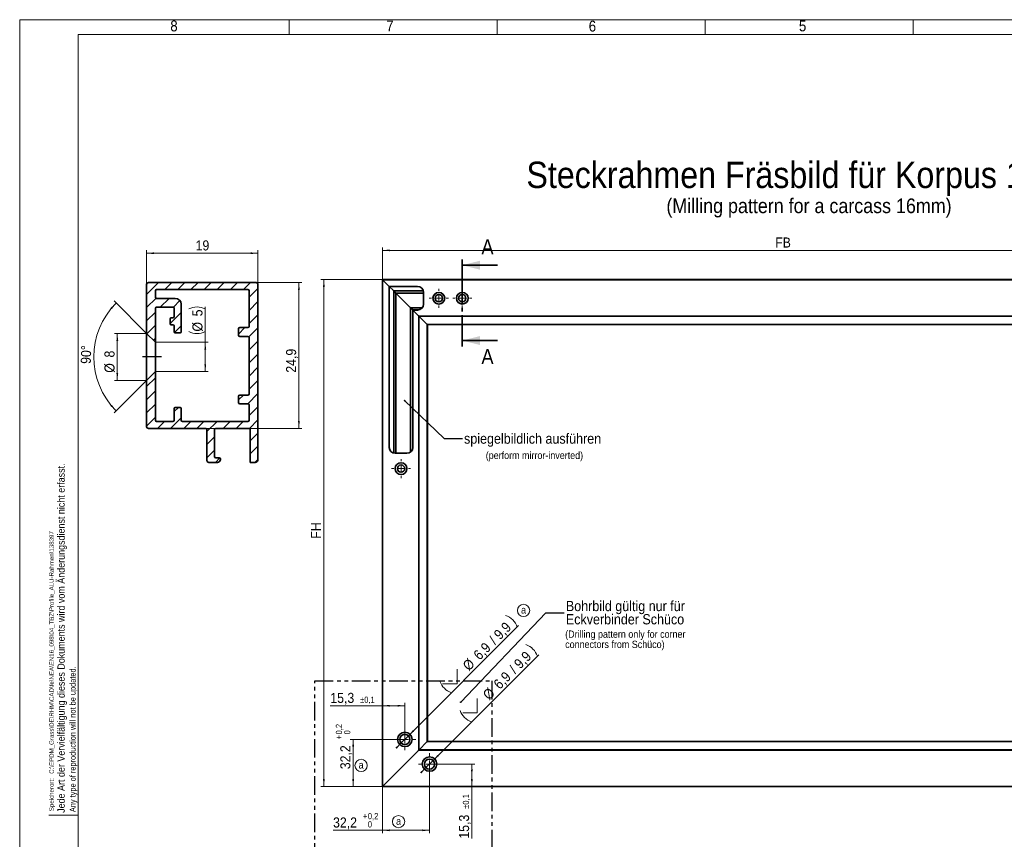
# Model space of a CAD drawing. Header units: millimetres. Extents: x 0 to 594, y 0 to 420.
# Tile 2 of 5: x 0 to 336, y 140 to 420. Entities that reach past the tile are written whole.
import ezdxf

# ---------------------------------------------------------------- set-up
doc = ezdxf.new("R2010")
doc.units = ezdxf.units.MM
for name, pattern in [('SLD-Durchgehend', [0]), ('SLD-Phantom', [12.7, 6.35, -1.27, 1.27, -1.27, 1.27, -1.27]), ('SLD-Punktstrich', [19.05, 15.24, -1.27, 1.27, -1.27])]:
    doc.linetypes.add(name, pattern=pattern)
doc.styles.add('SLDTEXTSTYLE1', font='GOTHIC.TTF', dxfattribs={"width": 0.913})
doc.styles.get("Standard").update_dxf_attribs({"font": 'GOTHIC.TTF'})
doc.dimstyles.new('SLDDIMSTYLE1', dxfattribs={"dimtxt": 3.439583, "dimasz": 2.5, "dimexe": 0, "dimexo": 0.0625, "dimgap": 0.859896, "dimtad": 1, "dimlfac": 2, "dimrnd": 1e-09, "dimzin": 12, "dimdsep": 46, "dimtxsty": 'SLDTEXTSTYLE1', "dimsah": 1, "dimcen": 0.09, "dimadec": 0, "dimazin": 3, "dimtfac": 1, "dimtofl": 0, "dimtmove": 0, "dimatfit": 3, "dimfxl": 1, "dimfrac": 2, "dimtolj": 1, "dimtzin": 12, "dimarcsym": 0})
doc.dimstyles.new('SLDDIMSTYLE10', dxfattribs={"dimtxt": 3.439583, "dimasz": 2.5, "dimexe": 0, "dimexo": 0.0625, "dimgap": 0.859896, "dimtad": 1, "dimlfac": 0.5, "dimrnd": 1e-09, "dimzin": 12, "dimdsep": 46, "dimtxsty": 'SLDTEXTSTYLE1', "dimsah": 1, "dimcen": 0.09, "dimadec": 0, "dimazin": 3, "dimtfac": 1, "dimtofl": 0, "dimtmove": 0, "dimatfit": 3, "dimfxl": 1, "dimfrac": 2, "dimtolj": 1, "dimtzin": 12, "dimarcsym": 0})
doc.dimstyles.new('SLDDIMSTYLE11', dxfattribs={"dimtxt": 3.439583, "dimasz": 2.5, "dimexe": 0, "dimexo": 0.0625, "dimgap": 0.859896, "dimtad": 1, "dimdec": 4, "dimlfac": 0.5, "dimzin": 12, "dimdsep": 46, "dimtxsty": 'SLDTEXTSTYLE1', "dimsah": 1, "dimcen": 0.09, "dimazin": 3, "dimtfac": 1, "dimtofl": 0, "dimtmove": 0, "dimatfit": 3, "dimfxl": 1, "dimfrac": 2, "dimtolj": 1, "dimtzin": 12, "dimarcsym": 0})
doc.dimstyles.new('SLDDIMSTYLE12', dxfattribs={"dimtxt": 3.439583, "dimasz": 2.5, "dimexe": 0, "dimexo": 0.0625, "dimgap": 0.859896, "dimtad": 1, "dimdec": 1, "dimlfac": 0.5, "dimrnd": 1e-09, "dimzin": 12, "dimdsep": 46, "dimtxsty": 'SLDTEXTSTYLE1', "dimsah": 1, "dimcen": 0.09, "dimadec": 0, "dimazin": 3, "dimtfac": 1, "dimtofl": 0, "dimtmove": 0, "dimatfit": 3, "dimfxl": 1, "dimfrac": 2, "dimtolj": 1, "dimtzin": 12, "dimarcsym": 0})
doc.dimstyles.new('SLDDIMSTYLE3', dxfattribs={"dimtxt": 3.439583, "dimasz": 2.5, "dimexe": 0, "dimexo": 0.0625, "dimgap": 0.859896, "dimtad": 1, "dimdec": 1, "dimlfac": 2, "dimrnd": 1e-09, "dimzin": 12, "dimdsep": 46, "dimtxsty": 'SLDTEXTSTYLE1', "dimsah": 1, "dimcen": 0, "dimadec": 0, "dimazin": 3, "dimtfac": 1, "dimtmove": 0, "dimatfit": 3, "dimfxl": 1, "dimfrac": 2, "dimtolj": 1, "dimtzin": 12, "dimarcsym": 0})
doc.dimstyles.new('SLDDIMSTYLE4', dxfattribs={"dimtxt": 3.439583, "dimasz": 2.5, "dimexe": 0, "dimexo": 0.0625, "dimgap": 0.859896, "dimtad": 1, "dimdec": 1, "dimlfac": 2, "dimrnd": 1e-09, "dimzin": 12, "dimdsep": 46, "dimtxsty": 'SLDTEXTSTYLE1', "dimsah": 1, "dimcen": 0.09, "dimadec": 0, "dimazin": 3, "dimtol": 1, "dimtp": 0.2, "dimtfac": 1, "dimtdec": 1, "dimtofl": 0, "dimtmove": 0, "dimatfit": 3, "dimfxl": 1, "dimfrac": 2, "dimtolj": 1, "dimarcsym": 0})
doc.dimstyles.new('SLDDIMSTYLE5', dxfattribs={"dimtxt": 3.439583, "dimasz": 2.5, "dimexe": 0, "dimexo": 0.0625, "dimgap": 0.859896, "dimtad": 1, "dimdec": 1, "dimlfac": 2, "dimrnd": 1e-09, "dimzin": 12, "dimdsep": 46, "dimtxsty": 'SLDTEXTSTYLE1', "dimsah": 1, "dimcen": 0.09, "dimadec": 0, "dimazin": 3, "dimtol": 1, "dimtp": 0.1, "dimtm": 0.1, "dimtfac": 1, "dimtdec": 1, "dimtofl": 0, "dimtmove": 0, "dimatfit": 3, "dimfxl": 1, "dimfrac": 2, "dimtolj": 1, "dimarcsym": 0})
doc.dimstyles.new('SLDDIMSTYLE7', dxfattribs={"dimtxt": 0.18, "dimasz": 0.62, "dimexe": 0, "dimexo": 0.0625, "dimgap": 0, "dimtad": 0, "dimtih": 1, "dimtoh": 1, "dimdec": 0, "dimrnd": 1e-09, "dimzin": 0, "dimdsep": 46, "dimtxsty": 'STANDARD', "dimblk1": 'DOT', "dimblk2": 'DOT', "dimsah": 1, "dimcen": 0.09, "dimadec": 0, "dimazin": 0, "dimtfac": 0.62, "dimtdec": 0, "dimtofl": 0, "dimtmove": 0, "dimatfit": 3, "dimldrblk": 'DOT', "dimfxl": 1, "dimfrac": 2, "dimtolj": 1, "dimtzin": 0, "dimarcsym": 0})
doc.dimstyles.new('SLDDIMSTYLE8', dxfattribs={"dimtxt": 0.18, "dimasz": 0.206667, "dimexe": 0, "dimexo": 0.0625, "dimgap": 0, "dimtad": 0, "dimtih": 1, "dimtoh": 1, "dimdec": 0, "dimrnd": 1e-09, "dimzin": 0, "dimdsep": 46, "dimtxsty": 'STANDARD', "dimblk1": 'ORIGIN', "dimblk2": 'ORIGIN', "dimsah": 1, "dimcen": 0.09, "dimadec": 0, "dimazin": 0, "dimtfac": 0.62, "dimtdec": 0, "dimtofl": 0, "dimtmove": 0, "dimatfit": 3, "dimldrblk": 'ORIGIN', "dimfxl": 1, "dimfrac": 2, "dimtolj": 1, "dimtzin": 0, "dimarcsym": 0})

# ---------------------------------------------------------------- blocks, each defined once
blk = doc.blocks.new('_D_5')
at = {"color": 150, "linetype": 'SLD-Durchgehend', "lineweight": 0}
for p, q in [((123.82, 331.27), (102.83, 331.27)), ((103.83, 331.27), (103.83, 158.27)), ((123.82, 158.27), (102.83, 158.27))]:
    blk.add_line(p, q, dxfattribs=at)
at = {"color": 150, "linetype": 'SLD-Durchgehend', "lineweight": 18}
for points in [[(103.83, 331.27), (103.52, 328.77), (104.14, 328.77)], [(103.83, 158.27), (104.14, 160.77), (103.52, 160.77)]]:
    blk.add_solid(points, dxfattribs=at)
at = {"color": 150, "linetype": 'SLD-Durchgehend', "lineweight": 18, "insert": (99.43, 242.83), "char_height": 3.44, "attachment_point": 1, "rotation": 90, "style": 'SLDTEXTSTYLE1'}
blk.add_mtext('FH', dxfattribs=at)
blk = doc.blocks.new('_D_6')
at = {"color": 150, "linetype": 'SLD-Durchgehend', "lineweight": 0}
for p, q in [((123.83, 331.27), (123.83, 342.27)), ((123.83, 341.27), (421.83, 341.27)), ((421.83, 331.27), (421.83, 342.27))]:
    blk.add_line(p, q, dxfattribs=at)
at = {"color": 150, "linetype": 'SLD-Durchgehend', "lineweight": 18}
for points in [[(123.83, 341.27), (126.33, 340.96), (126.33, 341.58)], [(421.83, 341.27), (419.33, 341.58), (419.33, 340.96)]]:
    blk.add_solid(points, dxfattribs=at)
at = {"color": 150, "linetype": 'SLD-Durchgehend', "lineweight": 18, "insert": (257.87, 345.66), "char_height": 3.44, "attachment_point": 1, "style": 'SLDTEXTSTYLE1'}
blk.add_mtext('FB', dxfattribs=at)
blk = doc.blocks.new('SW_SYMBOL_HOLE_SINK')
at = {"color": 0, "linetype": 'SLD-Durchgehend', "lineweight": 18}
for p, q in [((0, 875), (800, 75)), ((800, 75), (1600, 875))]:
    blk.add_line(p, q, dxfattribs=at)
blk = doc.blocks.new('_D_7')
at = {"color": 150, "linetype": 'SLD-Durchgehend', "lineweight": 0}
for p, q in [((132.69, 175.56), (170.3, 213.16)), ((132.69, 175.56), (130.26, 173.12)), ((130.26, 173.12), (128.49, 171.35))]:
    blk.add_line(p, q, dxfattribs=at)
at = {"color": 150, "linetype": 'SLD-Durchgehend', "lineweight": 18}
for centre, start, end in [((163.9, 210.71), 18.4349, 71.5651), ((149.38, 196.19), 198.4349, 251.5651)]:
    blk.add_arc(centre, 6.26, start, end, dxfattribs=at)
for points in [[(132.69, 175.56), (134.68, 177.11), (134.24, 177.55)], [(130.26, 173.12), (128.27, 171.57), (128.71, 171.13)]]:
    blk.add_solid(points, dxfattribs=at)
at = {"color": 150, "linetype": 'SLD-Durchgehend', "lineweight": 18, "xscale": 0.0043935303, "yscale": 0.0043935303, "zscale": 0.0043935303, "rotation": 45}
blk.add_blockref('SW_SYMBOL_HOLE_SINK', (147.07, 190.59), dxfattribs=at)
at = {"color": 150, "linetype": 'SLD-Durchgehend', "lineweight": 18, "char_height": 3.44, "attachment_point": 1, "rotation": 45, "style": 'SLDTEXTSTYLE1'}
for s, insert in [(' / 9,9', (159.03, 208.09)), ('6,9', (154.54, 203.6)), ('%%c', (150.87, 199.93))]:
    blk.add_mtext(s, dxfattribs=dict(at, insert=insert))
blk = doc.blocks.new('_D_8')
at = {"color": 150, "linetype": 'SLD-Durchgehend', "lineweight": 0}
for p, q in [((141.12, 167.14), (177.18, 203.2)), ((138.68, 164.7), (136.91, 162.93)), ((141.12, 167.14), (138.68, 164.7))]:
    blk.add_line(p, q, dxfattribs=at)
at = {"color": 150, "linetype": 'SLD-Durchgehend', "lineweight": 18}
for centre, start, end in [((170.78, 200.74), 18.4349, 71.5651), ((156.27, 186.23), 198.4349, 251.5651)]:
    blk.add_arc(centre, 6.26, start, end, dxfattribs=at)
for points in [[(141.12, 167.14), (143.11, 168.68), (142.67, 169.12)], [(138.68, 164.7), (136.69, 163.15), (137.13, 162.71)]]:
    blk.add_solid(points, dxfattribs=at)
at = {"color": 150, "linetype": 'SLD-Durchgehend', "lineweight": 18, "xscale": 0.0043935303, "yscale": 0.0043935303, "zscale": 0.0043935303, "rotation": 45}
blk.add_blockref('SW_SYMBOL_HOLE_SINK', (153.95, 180.63), dxfattribs=at)
at = {"color": 150, "linetype": 'SLD-Durchgehend', "lineweight": 18, "char_height": 3.44, "attachment_point": 1, "rotation": 45, "style": 'SLDTEXTSTYLE1'}
for s, insert in [(' / 9,9', (165.91, 198.13)), ('6,9', (161.42, 193.64)), ('%%c', (157.75, 189.97))]:
    blk.add_mtext(s, dxfattribs=dict(at, insert=insert))
blk = doc.blocks.new('_D_9')
at = {"color": 150, "linetype": 'SLD-Durchgehend', "lineweight": 0}
for p, q in [((131.47, 174.34), (112.83, 174.34)), ((113.83, 158.27), (113.83, 174.34)), ((123.82, 158.27), (112.83, 158.27))]:
    blk.add_line(p, q, dxfattribs=at)
at = {"color": 150, "linetype": 'SLD-Durchgehend', "lineweight": 18}
for points in [[(113.83, 174.34), (113.52, 171.84), (114.14, 171.84)], [(113.83, 158.27), (114.14, 160.77), (113.52, 160.77)]]:
    blk.add_solid(points, dxfattribs=at)
at = {"color": 150, "linetype": 'SLD-Durchgehend', "lineweight": 18, "attachment_point": 1, "rotation": 90, "style": 'SLDTEXTSTYLE1'}
for s, insert, char_height in [('0,2', (107.91, 176.02), 2.117), ('+', (107.91, 174.31), 2.12), ('0', (110.73, 176.02), 2.12), ('32,2', (109.43, 164.15), 3.44)]:
    blk.add_mtext(s, dxfattribs=dict(at, insert=insert, char_height=char_height))
blk = doc.blocks.new('_D_10')
at = {"color": 150, "linetype": 'SLD-Durchgehend', "lineweight": 0}
for p, q in [((139.9, 165.92), (139.9, 142.3)), ((123.83, 158.27), (123.83, 142.3)), ((123.83, 143.3), (106.96, 143.3)), ((139.9, 143.3), (123.83, 143.3))]:
    blk.add_line(p, q, dxfattribs=at)
at = {"color": 150, "linetype": 'SLD-Durchgehend', "lineweight": 18}
for points in [[(123.83, 143.3), (126.33, 142.99), (126.33, 143.61)], [(139.9, 143.3), (137.4, 143.61), (137.4, 142.99)]]:
    blk.add_solid(points, dxfattribs=at)
at = {"color": 150, "linetype": 'SLD-Durchgehend', "lineweight": 18, "attachment_point": 1, "style": 'SLDTEXTSTYLE1'}
for s, insert, char_height in [('+', (117.12, 149.21), 2.12), ('0,2', (118.83, 149.21), 2.117), ('32,2', (106.96, 147.69), 3.44), ('0', (118.83, 146.39), 2.12)]:
    blk.add_mtext(s, dxfattribs=dict(at, insert=insert, char_height=char_height))
blk = doc.blocks.new('_D_11')
at = {"color": 150, "linetype": 'SLD-Durchgehend', "lineweight": 0}
for p, q in [((139.9, 165.92), (155.35, 165.92)), ((154.35, 158.27), (154.35, 165.92)), ((154.35, 158.27), (154.35, 140.46))]:
    blk.add_line(p, q, dxfattribs=at)
at = {"color": 150, "linetype": 'SLD-Durchgehend', "lineweight": 18}
for points in [[(154.35, 165.92), (154.04, 163.42), (154.66, 163.42)], [(154.35, 158.27), (154.66, 160.77), (154.04, 160.77)]]:
    blk.add_solid(points, dxfattribs=at)
at = {"color": 150, "linetype": 'SLD-Durchgehend', "lineweight": 18, "attachment_point": 1, "rotation": 90, "style": 'SLDTEXTSTYLE1'}
for s, insert, char_height in [('±0,1', (151.26, 150.62), 2.117), ('15,3', (149.96, 140.46), 3.44)]:
    blk.add_mtext(s, dxfattribs=dict(at, insert=insert, char_height=char_height))
blk = doc.blocks.new('_D_12')
at = {"color": 150, "linetype": 'SLD-Durchgehend', "lineweight": 0}
for p, q in [((123.83, 185.83), (106.02, 185.83)), ((131.48, 185.83), (123.83, 185.83)), ((131.48, 174.34), (131.48, 186.83))]:
    blk.add_line(p, q, dxfattribs=at)
at = {"color": 150, "linetype": 'SLD-Durchgehend', "lineweight": 18}
for points in [[(123.83, 185.83), (126.33, 185.52), (126.33, 186.14)], [(131.48, 185.83), (128.98, 186.14), (128.98, 185.52)]]:
    blk.add_solid(points, dxfattribs=at)
at = {"color": 150, "linetype": 'SLD-Durchgehend', "lineweight": 18, "attachment_point": 1, "style": 'SLDTEXTSTYLE1'}
for s, insert, char_height in [('15,3', (106.02, 190.22), 3.44), ('±0,1', (116.18, 188.92), 2.117)]:
    blk.add_mtext(s, dxfattribs=dict(at, insert=insert, char_height=char_height))
blk = doc.blocks.new('_Dot')
at = {"color": 0, "linetype": 'ByBlock', "lineweight": -2}
blk.add_line((-0.5, 0), (-1, 0), dxfattribs=at)
at = {"color": 0, "linetype": 'ByBlock', "const_width": 0.5}
blk.add_lwpolyline([(-0.25, 0, 1), (0.25, 0, 1)], format="xyb", close=True, dxfattribs=at)
blk = doc.blocks.new('SW_NOTE_0_12')
at = {"color": 0, "linetype": 'Continuous', "lineweight": 0, "char_height": 3.5, "attachment_point": 1, "style": 'SLDTEXTSTYLE1'}
for s, insert in [('Bohrbild gültig nur für ', (0.57, 4.03)), ('Eckverbinder Schüco', (0.57, -0.5))]:
    blk.add_mtext(s, dxfattribs=dict(at, insert=insert))
blk = doc.blocks.new('_Origin')
at = {"color": 0, "linetype": 'ByBlock', "lineweight": -2}
blk.add_line((0, 0), (-1, 0), dxfattribs=at)
blk.add_circle((0, 0), 0.5, dxfattribs=at)
blk = doc.blocks.new('SW_NOTE_0_14')
at = {"color": 0, "linetype": 'Continuous', "lineweight": 0, "char_height": 2.5, "attachment_point": 1, "style": 'SLDTEXTSTYLE1'}
for s, insert in [('(Drilling pattern only for corner ', (0, 3.19)), ('connectors from Schüco)', (0, -0.31))]:
    blk.add_mtext(s, dxfattribs=dict(at, insert=insert))
blk = doc.blocks.new('SW_NOTE_0_15')
at = {"color": 0, "linetype": 'SLD-Durchgehend', "lineweight": 0}
blk.add_circle((1.14, 1.75), 2.09, dxfattribs=at)
at = {"color": 0, "linetype": 'Continuous', "lineweight": 0, "insert": (1.13, 3.19), "char_height": 2.5, "attachment_point": 2, "style": 'SLDTEXTSTYLE1'}
blk.add_mtext('a', dxfattribs=at)
blk = doc.blocks.new('SW_NOTE_0_16')
at = {"color": 0, "linetype": 'SLD-Durchgehend', "lineweight": 0}
blk.add_circle((1.14, 1.75), 2.09, dxfattribs=at)
at = {"color": 0, "linetype": 'Continuous', "lineweight": 0, "insert": (1.13, 3.19), "char_height": 2.5, "attachment_point": 2, "style": 'SLDTEXTSTYLE1'}
blk.add_mtext('a', dxfattribs=at)
blk = doc.blocks.new('SW_NOTE_0_17')
at = {"color": 0, "linetype": 'SLD-Durchgehend', "lineweight": 0}
blk.add_circle((1.14, 1.75), 2.09, dxfattribs=at)
at = {"color": 0, "linetype": 'Continuous', "lineweight": 0, "insert": (1.13, 3.19), "char_height": 2.5, "attachment_point": 2, "style": 'SLDTEXTSTYLE1'}
blk.add_mtext('a', dxfattribs=at)
blk = doc.blocks.new('SW_CENTERMARKSYMBOL_36')
at = {"color": 0, "linetype": 'SLD-Durchgehend', "lineweight": 18}
for p, q in [((0, 2.5), (0, 3.725)), ((-2.5, 0), (-3.725, 0)), ((0, 0), (-1.25, 0)), ((0, 0), (0, 1.25)), ((0, 0), (0, -1.25)), ((0, 0), (1.25, 0)), ((2.5, 0), (3.725, 0)), ((0, -2.5), (0, -3.725))]:
    blk.add_line(p, q, dxfattribs=at)
blk = doc.blocks.new('SW_CENTERMARKSYMBOL_37')
at = {"color": 0, "linetype": 'SLD-Durchgehend', "lineweight": 18}
for p, q in [((0, 2.5), (0, 3.725)), ((-2.5, 0), (-3.725, 0)), ((0, 0), (-1.25, 0)), ((0, 0), (0, 1.25)), ((0, 0), (0, -1.25)), ((0, 0), (1.25, 0)), ((2.5, 0), (3.725, 0)), ((0, -2.5), (0, -3.725))]:
    blk.add_line(p, q, dxfattribs=at)
blk = doc.blocks.new('SW_CENTERMARKSYMBOL_38')
at = {"color": 0, "linetype": 'SLD-Durchgehend', "lineweight": 18}
for p, q in [((-2.5, 0), (-3.25, 0)), ((0, 0), (-1.25, 0)), ((0, 2.5), (0, 3.25)), ((0, 0), (0, 1.25)), ((0, 0), (0, -1.25)), ((0, 0), (1.25, 0)), ((2.5, 0), (3.25, 0)), ((0, -2.5), (0, -3.25))]:
    blk.add_line(p, q, dxfattribs=at)
blk = doc.blocks.new('SW_CENTERMARKSYMBOL_39')
at = {"color": 0, "linetype": 'SLD-Durchgehend', "lineweight": 18}
for p, q in [((-2.5, 0), (-3.25, 0)), ((0, 0), (-1.25, 0)), ((0, 2.5), (0, 3.25)), ((0, 0), (0, 1.25)), ((0, 0), (0, -1.25)), ((0, 0), (1.25, 0)), ((2.5, 0), (3.25, 0)), ((0, -2.5), (0, -3.25))]:
    blk.add_line(p, q, dxfattribs=at)
blk = doc.blocks.new('SW_CENTERMARKSYMBOL_40')
at = {"color": 0, "linetype": 'SLD-Durchgehend', "lineweight": 18}
for p, q in [((-2.5, 0), (-3.25, 0)), ((0, 0), (-1.25, 0)), ((0, 2.5), (0, 3.25)), ((0, 0), (0, 1.25)), ((0, 0), (0, -1.25)), ((0, 0), (1.25, 0)), ((2.5, 0), (3.25, 0)), ((0, -2.5), (0, -3.25))]:
    blk.add_line(p, q, dxfattribs=at)
blk = doc.blocks.new('_D_15')
at = {"color": 150, "linetype": 'SLD-Durchgehend', "lineweight": 0}
for p, q in [((63.35, 309.88), (63.35, 321.94)), ((46.32, 309.88), (64.35, 309.88)), ((63.35, 309.88), (63.35, 299.88)), ((46.32, 299.88), (64.35, 299.88))]:
    blk.add_line(p, q, dxfattribs=at)
at = {"color": 150, "linetype": 'SLD-Durchgehend', "lineweight": 18}
for centre, start, end in [((60.55, 315.68), 63.4349, 116.5651), ((60.55, 319.14), 243.4349, 296.5651)]:
    blk.add_arc(centre, 6.26, start, end, dxfattribs=at)
for points in [[(63.35, 309.88), (63.04, 307.38), (63.66, 307.38)], [(63.35, 299.88), (63.66, 302.38), (63.04, 302.38)]]:
    blk.add_solid(points, dxfattribs=at)
at = {"color": 150, "linetype": 'SLD-Durchgehend', "lineweight": 18, "char_height": 3.44, "attachment_point": 1, "rotation": 90, "style": 'SLDTEXTSTYLE1'}
for s, insert in [('5', (58.95, 318.74)), ('%%c', (58.95, 313.54))]:
    blk.add_mtext(s, dxfattribs=dict(at, insert=insert))
blk = doc.blocks.new('_D_16')
at = {"color": 150, "linetype": 'SLD-Durchgehend', "lineweight": 0}
for p, q in [((43.32, 312.88), (32.32, 312.88)), ((33.32, 312.88), (33.32, 296.88)), ((43.32, 296.88), (32.32, 296.88))]:
    blk.add_line(p, q, dxfattribs=at)
at = {"color": 150, "linetype": 'SLD-Durchgehend', "lineweight": 18}
for points in [[(33.32, 312.88), (33.01, 310.38), (33.63, 310.38)], [(33.32, 296.88), (33.63, 299.38), (33.01, 299.38)]]:
    blk.add_solid(points, dxfattribs=at)
at = {"color": 150, "linetype": 'SLD-Durchgehend', "lineweight": 18, "char_height": 3.44, "attachment_point": 1, "rotation": 90, "style": 'SLDTEXTSTYLE1'}
for s, insert in [('8', (28.93, 304.69)), ('%%c', (28.93, 299.49))]:
    blk.add_mtext(s, dxfattribs=dict(at, insert=insert))
blk = doc.blocks.new('_D_17')
at = {"color": 150, "linetype": 'SLD-Durchgehend', "lineweight": 0}
for p, q in [((43.32, 312.88), (32.22, 323.98)), ((43.32, 296.88), (32.22, 285.77))]:
    blk.add_line(p, q, dxfattribs=at)
at = {"color": 150, "linetype": 'SLD-Durchgehend', "lineweight": 18}
blk.add_arc((51.32, 304.88), 26.02, 135, 225, dxfattribs=at)
for points in [[(32.92, 323.28), (31.01, 321.63), (31.47, 321.22)], [(32.92, 286.48), (31.47, 288.54), (31.01, 288.12)]]:
    blk.add_solid(points, dxfattribs=at)
at = {"color": 150, "linetype": 'SLD-Durchgehend', "lineweight": 18, "insert": (20.8, 302.58), "char_height": 3.44, "attachment_point": 1, "rotation": 87.8263, "style": 'SLDTEXTSTYLE1'}
blk.add_mtext('90°', dxfattribs=at)
blk = doc.blocks.new('_D_18')
at = {"color": 150, "linetype": 'SLD-Durchgehend', "lineweight": 0}
for p, q in [((43.32, 329.68), (43.32, 341.28)), ((43.32, 340.28), (81.32, 340.28)), ((81.32, 329.68), (81.32, 341.28))]:
    blk.add_line(p, q, dxfattribs=at)
at = {"color": 150, "linetype": 'SLD-Durchgehend', "lineweight": 18}
for points in [[(43.32, 340.28), (45.82, 339.97), (45.82, 340.59)], [(81.32, 340.28), (78.82, 340.59), (78.82, 339.97)]]:
    blk.add_solid(points, dxfattribs=at)
at = {"color": 150, "linetype": 'SLD-Durchgehend', "lineweight": 18, "insert": (60.05, 344.67), "char_height": 3.44, "attachment_point": 1, "style": 'SLDTEXTSTYLE1'}
blk.add_mtext('19', dxfattribs=at)
blk = doc.blocks.new('_D_19')
at = {"color": 150, "linetype": 'SLD-Durchgehend', "lineweight": 0}
for p, q in [((80.72, 330.28), (96.31, 330.28)), ((95.31, 280.48), (95.31, 330.28)), ((63.52, 280.48), (96.31, 280.48))]:
    blk.add_line(p, q, dxfattribs=at)
at = {"color": 150, "linetype": 'SLD-Durchgehend', "lineweight": 18}
for points in [[(95.31, 330.28), (95, 327.78), (95.62, 327.78)], [(95.31, 280.48), (95.62, 282.98), (95, 282.98)]]:
    blk.add_solid(points, dxfattribs=at)
at = {"color": 150, "linetype": 'SLD-Durchgehend', "lineweight": 18, "insert": (90.92, 299.5), "char_height": 3.44, "attachment_point": 1, "rotation": 90, "style": 'SLDTEXTSTYLE1'}
blk.add_mtext('24,9', dxfattribs=at)

msp = doc.modelspace()

# ---------------------------------------------------------------- hatches: boundary and pattern name
at = {"linetype": 'SLD-Durchgehend', "lineweight": 18}
h = msp.add_hatch(dxfattribs=at)
h.set_pattern_fill('ANSI31', style=0)
edge = h.paths.add_edge_path(flags=0)
edge.add_arc((77.92106, 288.4785), 0.4, 0, 90, ccw=False)
edge.add_line((78.32106, 288.4785), (78.32106, 283.2785))
edge.add_arc((77.92106, 283.2785), 0.4, -90, 0, ccw=False)
edge.add_line((77.92106, 282.8785), (55.52106, 282.8785))
edge.add_arc((55.52106, 283.2785), 0.4, 180, 270, ccw=False)
edge.add_line((55.12106, 283.2785), (55.12106, 287.2785))
edge.add_arc((54.72106, 287.2785), 0.4, 0, 90)
edge.add_line((54.72106, 287.6785), (53.12106, 287.6785))
edge.add_arc((53.12106, 287.2785), 0.4, 90, 180)
edge.add_line((52.72106, 287.2785), (52.72106, 283.2785))
edge.add_arc((52.32106, 283.2785), 0.4, 270, 360, ccw=False)
edge.add_line((52.32106, 282.8785), (46.72106, 282.8785))
edge.add_arc((46.72106, 283.2785), 0.4, 180, 270, ccw=False)
edge.add_line((46.32106, 283.2785), (46.32106, 299.8785))
edge.add_line((46.32106, 299.8785), (43.32106, 296.8785))
edge.add_line((43.32106, 296.8785), (43.32106, 281.0785))
edge.add_arc((43.92106, 281.0785), 0.6, 180, 270)
edge.add_line((43.92106, 280.4785), (63.52106, 280.4785))
edge.add_arc((63.52106, 280.0785), 0.4, 0, 90, ccw=False)
edge.add_line((63.92106, 280.0785), (63.92106, 269.4785))
edge.add_arc((64.52106, 269.4785), 0.6, 180, 270)
edge.add_line((64.52106, 268.8785), (67.52106, 268.8785))
edge.add_arc((67.52106, 269.8785), 1, 270, 360)
edge.add_line((68.52106, 269.8785), (68.52106, 270.0785))
edge.add_arc((68.12106, 270.0785), 0.4, 0, 90)
edge.add_line((68.12106, 270.4785), (66.92106, 270.4785))
edge.add_arc((66.92106, 270.8785), 0.4, 180, 270, ccw=False)
edge.add_line((66.52106, 270.8785), (66.52106, 280.0785))
edge.add_arc((66.92106, 280.0785), 0.4, 90, 180, ccw=False)
edge.add_line((66.92106, 280.4785), (78.32106, 280.4785))
edge.add_arc((78.32106, 280.0785), 0.4, 0, 90, ccw=False)
edge.add_line((78.72106, 280.0785), (78.72106, 268.8785))
edge.add_line((78.72106, 268.8785), (80.32106, 268.8785))
edge.add_arc((80.32106, 269.8785), 1, 270, 360)
edge.add_line((81.32106, 269.8785), (81.32106, 329.6785))
edge.add_arc((80.72106, 329.6785), 0.6, 0, 90)
edge.add_line((80.72106, 330.2785), (43.92106, 330.2785))
edge.add_arc((43.92106, 329.6785), 0.6, 90, 180)
edge.add_line((43.32106, 329.6785), (43.32106, 312.8785))
edge.add_line((43.32106, 312.8785), (46.32106, 309.8785))
edge.add_line((46.32106, 309.8785), (46.32106, 321.4785))
edge.add_arc((46.72106, 321.4785), 0.4, 90, 180, ccw=False)
edge.add_line((46.72106, 321.8785), (52.32106, 321.8785))
edge.add_arc((52.32106, 321.4785), 0.4, 0, 90, ccw=False)
edge.add_line((52.72106, 321.4785), (52.72106, 318.6785))
edge.add_arc((52.32106, 318.6785), 0.4, 270, 360, ccw=False)
edge.add_line((52.32106, 318.2785), (51.72106, 318.2785))
edge.add_arc((51.72106, 317.8785), 0.4, 90, 180)
edge.add_line((51.32106, 317.8785), (51.32106, 316.2785))
edge.add_arc((51.72106, 316.2785), 0.4, 180, 270)
edge.add_line((51.72106, 315.8785), (52.32106, 315.8785))
edge.add_arc((52.32106, 315.4785), 0.4, 0, 90, ccw=False)
edge.add_line((52.72106, 315.4785), (52.72106, 313.4785))
edge.add_arc((53.12106, 313.4785), 0.4, 180, 270)
edge.add_line((53.12106, 313.0785), (54.72106, 313.0785))
edge.add_arc((54.72106, 313.4785), 0.4, 270, 360)
edge.add_line((55.12106, 313.4785), (55.12106, 322.8785))
edge.add_arc((53.12106, 322.8785), 2, 0, 90)
edge.add_line((53.12106, 324.8785), (46.72106, 324.8785))
edge.add_arc((46.72106, 325.2785), 0.4, 180, 270, ccw=False)
edge.add_line((46.32106, 325.2785), (46.32106, 327.4785))
edge.add_arc((46.72106, 327.4785), 0.4, 90, 180, ccw=False)
edge.add_line((46.72106, 327.8785), (77.92106, 327.8785))
edge.add_arc((77.92106, 327.4785), 0.4, 0, 90, ccw=False)
edge.add_line((78.32106, 327.4785), (78.32106, 315.2785))
edge.add_arc((77.92106, 315.2785), 0.4, 270, 360, ccw=False)
edge.add_line((77.92106, 314.8785), (75.12106, 314.8785))
edge.add_arc((75.12106, 314.4785), 0.4, 90, 180)
edge.add_line((74.72106, 314.4785), (74.72106, 312.2785))
edge.add_arc((75.12106, 312.2785), 0.4, 180, 270)
edge.add_line((75.12106, 311.8785), (77.92106, 311.8785))
edge.add_arc((77.92106, 311.4785), 0.4, 0, 90, ccw=False)
edge.add_line((78.32106, 311.4785), (78.32106, 292.2785))
edge.add_arc((77.92106, 292.2785), 0.4, 270, 360, ccw=False)
edge.add_line((77.92106, 291.8785), (75.12106, 291.8785))
edge.add_arc((75.12106, 291.4785), 0.4, 90, 180)
edge.add_line((74.72106, 291.4785), (74.72106, 289.2785))
edge.add_arc((75.12106, 289.2785), 0.4, 180, 270)
edge.add_line((75.12106, 288.8785), (77.92106, 288.8785))

# ---------------------------------------------------------------- linework, layer by layer
at = {"color": 7, "linetype": 'SLD-Durchgehend', "lineweight": 18}
for p, q in [((0.00002, -0.00007), (0.00002, 419.99993)), ((0.00002, 419.99993), (594.00002, 419.99993)), ((92.00002, 419.99993), (92.00002, 414.99993)), ((163.00002, 419.99993), (163.00002, 414.99993)), ((234.00002, 414.99993), (234.00002, 419.99993)), ((305.00002, 414.99993), (305.00002, 419.99993)), ((589.00002, 414.99993), (20.00002, 414.99993)), ((20.00002, 4.99993), (20.00002, 414.99993)), ((421.67516, 331.11634), (123.97517, 331.11634)), ((123.97517, 331.11634), (123.97517, 158.41633)), ((127.57517, 327.51633), (137.74073, 327.51633)), ((127.57517, 272.07577), (127.57517, 327.51633)), ((137.82516, 326.56633), (128.52516, 326.56633)), ((128.52516, 326.56633), (128.52516, 271.99133)), ((133.32516, 321.76633), (137.47875, 321.76633)), ((133.32516, 272.33774), (133.32516, 321.76633)), ((136.12516, 318.96633), (409.52517, 318.96633)), ((136.12516, 170.56634), (136.12516, 318.96633)), ((409.27516, 318.71633), (136.37517, 318.71633)), ((136.37517, 318.71633), (136.37517, 170.81633)), ((139.02516, 316.06633), (406.62516, 316.06633)), ((139.02516, 173.46633), (139.02516, 316.06633)), ((406.62516, 173.46633), (139.02516, 173.46633)), ((409.52517, 170.56634), (136.12516, 170.56634)), ((136.37517, 170.81633), (409.27516, 170.81633)), ((123.97517, 158.41633), (421.67516, 158.41633)), ((10.00002, 148.49993), (20.00002, 148.49993))]:
    msp.add_line(p, q, dxfattribs=at)
at = {"color": 7, "linetype": 'SLD-Punktstrich', "lineweight": 35}
msp.add_line((151.07516, 338.19609), (151.07516, 308.47744), dxfattribs=at)
at = {"color": 7, "linetype": 'SLD-Durchgehend', "lineweight": 35}
for p, q in [((163.07516, 336.19609), (151.07516, 336.19609)), ((43.32106, 312.8785), (43.32106, 329.6785)), ((43.92106, 330.2785), (80.72106, 330.2785)), ((81.32106, 329.6785), (81.32106, 269.8785)), ((123.82516, 331.26633), (421.82517, 331.26633)), ((123.82516, 158.26634), (123.82516, 331.26633)), ((123.97517, 331.11634), (126.15016, 328.94133)), ((46.32106, 325.2785), (46.32106, 327.4785)), ((46.72106, 327.8785), (77.92106, 327.8785)), ((78.32106, 327.4785), (78.32106, 315.2785)), ((126.15016, 328.94133), (135.82517, 328.94133)), ((127.57517, 327.51633), (126.15016, 328.94133)), ((126.15016, 328.94133), (126.15016, 273.99133)), ((127.67516, 327.41633), (137.76794, 327.41633)), ((127.67516, 272.04856), (127.67516, 327.41633)), ((137.77117, 327.40294), (127.68855, 327.40294)), ((128.41177, 326.67973), (127.68855, 327.40294)), ((127.68855, 327.40294), (127.68855, 272.04533)), ((128.41177, 326.67973), (137.82516, 326.67973)), ((128.41177, 271.99133), (128.41177, 326.67973)), ((137.82516, 326.66633), (128.42516, 326.66633)), ((128.42516, 326.66633), (128.42516, 271.99133)), ((133.32516, 321.76633), (128.52516, 326.56633)), ((137.82516, 326.94134), (137.82516, 322.89133)), ((46.72106, 324.8785), (53.12106, 324.8785)), ((55.12106, 322.8785), (55.12106, 313.4785)), ((46.32106, 309.8785), (46.32106, 321.4785)), ((52.32106, 321.8785), (46.72106, 321.8785)), ((52.72106, 318.6785), (52.72106, 321.4785)), ((133.42516, 321.66633), (137.40611, 321.66633)), ((133.42516, 272.41039), (133.42516, 321.66633)), ((137.39563, 321.65294), (133.43855, 321.65294)), ((134.16177, 320.92973), (133.43855, 321.65294)), ((133.43855, 321.65294), (133.43855, 272.42086)), ((134.16177, 320.92973), (136.21518, 320.92973)), ((134.16177, 273.60131), (134.16177, 320.92973)), ((136.1404, 320.91633), (134.17516, 320.91633)), ((134.17516, 320.91633), (134.20017, 320.89134)), ((134.17516, 320.91633), (134.17516, 273.6761)), ((134.20017, 320.89134), (136.12516, 318.96633)), ((135.82517, 320.89134), (134.20017, 320.89134)), ((134.20017, 273.99133), (134.20017, 320.89134)), ((51.32106, 316.2785), (51.32106, 317.8785)), ((51.72106, 318.2785), (52.32106, 318.2785)), ((409.37516, 318.81634), (136.27517, 318.81634)), ((136.27517, 318.81634), (136.27517, 170.71633)), ((136.37517, 318.71633), (139.02516, 316.06633)), ((46.32106, 309.8785), (43.32106, 312.8785)), ((43.32106, 296.8785), (43.32106, 312.8785)), ((52.32106, 315.8785), (51.72106, 315.8785)), ((52.72106, 313.4785), (52.72106, 315.4785)), ((54.72106, 313.0785), (53.12106, 313.0785)), ((74.72106, 312.2785), (74.72106, 314.4785)), ((75.12106, 314.8785), (77.92106, 314.8785)), ((406.47517, 315.91633), (139.17516, 315.91633)), ((139.17516, 315.91633), (139.17516, 173.61634)), ((46.32106, 299.8785), (46.32106, 309.8785)), ((77.92106, 311.8785), (75.12106, 311.8785)), ((78.32106, 311.4785), (78.32106, 292.2785)), ((163.07516, 310.47744), (151.07516, 310.47744)), ((43.32106, 296.8785), (46.32106, 299.8785)), ((46.32106, 283.2785), (46.32106, 299.8785)), ((43.32106, 281.0785), (43.32106, 296.8785)), ((74.72106, 289.2785), (74.72106, 291.4785)), ((75.12106, 291.8785), (77.92106, 291.8785)), ((52.72106, 283.2785), (52.72106, 287.2785)), ((53.12106, 287.6785), (54.72106, 287.6785)), ((55.12106, 287.2785), (55.12106, 283.2785)), ((77.92106, 288.8785), (75.12106, 288.8785)), ((78.32106, 288.4785), (78.32106, 283.2785)), ((52.32106, 282.8785), (46.72106, 282.8785)), ((77.92106, 282.8785), (55.52106, 282.8785)), ((63.52106, 280.4785), (43.92106, 280.4785)), ((63.92106, 269.4785), (63.92106, 280.0785)), ((66.52106, 280.0785), (66.52106, 270.8785)), ((78.32106, 280.4785), (66.92106, 280.4785)), ((78.72106, 268.8785), (78.72106, 280.0785)), ((67.52106, 268.8785), (64.52106, 268.8785)), ((66.92106, 270.4785), (68.12106, 270.4785)), ((68.52106, 270.0785), (68.52106, 269.8785)), ((80.32106, 268.8785), (78.72106, 268.8785)), ((128.15016, 271.99133), (132.20016, 271.99133)), ((139.02516, 173.46633), (136.37517, 170.81633)), ((139.17516, 173.61634), (406.47517, 173.61634)), ((136.12516, 170.56634), (123.97517, 158.41633)), ((136.27517, 170.71633), (409.37516, 170.71633)), ((421.82517, 158.26634), (123.82516, 158.26634))]:
    msp.add_line(p, q, dxfattribs=at)
at = {"color": 150, "linetype": 'SLD-Punktstrich'}
msp.add_line((48.42541, 304.8785), (41.92274, 304.8785), dxfattribs=at)
at = {"color": 150, "linetype": 'SLD-Phantom'}
for p, q in [((100.69529, 194.30628), (161.20806, 194.30628)), ((100.69529, 79.21037), (100.69529, 194.30628)), ((161.20806, 194.30628), (161.20806, 79.21037))]:
    msp.add_line(p, q, dxfattribs=at)
at = {"color": 7, "linetype": 'SLD-Durchgehend', "lineweight": 35, "flags": 128}
for points in [[(123.97517, 331.11634), (123.9459, 331.14559), (123.91776, 331.17373), (123.89183, 331.19967), (123.8691, 331.2224), (123.85045, 331.24106), (123.83659, 331.25492), (123.82805, 331.26345), (123.82516, 331.26633)], [(123.82516, 331.26633), (123.82805, 331.26345), (123.83659, 331.25492), (123.85045, 331.24106), (123.8691, 331.2224), (123.89183, 331.19967), (123.91776, 331.17373), (123.9459, 331.14559), (123.97517, 331.11634)], [(127.57517, 327.51633), (127.59468, 327.49683), (127.61344, 327.47807), (127.63072, 327.46078), (127.64588, 327.44562), (127.6583, 327.43319), (127.66756, 327.42395), (127.67324, 327.41825), (127.67516, 327.41633)], [(127.67516, 327.41633), (127.67364, 327.41785), (127.66914, 327.42237), (127.66176, 327.42973), (127.65176, 327.43973), (127.63944, 327.45206), (127.62516, 327.46633), (127.60937, 327.48213), (127.59253, 327.49897), (127.57517, 327.51633)], [(127.68855, 327.40294), (127.68119, 327.4103), (127.67668, 327.41481), (127.67516, 327.41633)], [(127.67516, 327.41633), (127.67668, 327.41481), (127.68119, 327.4103), (127.68855, 327.40294)], [(128.42516, 326.66633), (128.42364, 326.66785), (128.41913, 326.67236), (128.41177, 326.67973)], [(128.41177, 326.67973), (128.41913, 326.67236), (128.42364, 326.66785), (128.42516, 326.66633)], [(128.42516, 326.66633), (128.42668, 326.66481), (128.4312, 326.6603), (128.43856, 326.65294), (128.44856, 326.64294), (128.46088, 326.63061), (128.47516, 326.61633), (128.49097, 326.60054), (128.5078, 326.5837), (128.52516, 326.56633)], [(128.52516, 326.56633), (128.50566, 326.58585), (128.4869, 326.6046), (128.46961, 326.62189), (128.45446, 326.63705), (128.44202, 326.64948), (128.43278, 326.65872), (128.42709, 326.66441), (128.42516, 326.66633)], [(133.32516, 321.76633), (133.34468, 321.74683), (133.36344, 321.72807), (133.38072, 321.71077), (133.39588, 321.69562), (133.40831, 321.68319), (133.41756, 321.67395), (133.42324, 321.66825), (133.42516, 321.66633)], [(133.42516, 321.66633), (133.42324, 321.66825), (133.41756, 321.67395), (133.40831, 321.68319), (133.39588, 321.69562), (133.38072, 321.71077), (133.36344, 321.72807), (133.34468, 321.74683), (133.32516, 321.76633)], [(133.43855, 321.65294), (133.43119, 321.6603), (133.42668, 321.66481), (133.42516, 321.66633)], [(133.42516, 321.66633), (133.42668, 321.66481), (133.43119, 321.6603), (133.43855, 321.65294)], [(134.17516, 320.91633), (134.17364, 320.91785), (134.16913, 320.92236), (134.16177, 320.92973)], [(134.16177, 320.92973), (134.16913, 320.92236), (134.17364, 320.91785), (134.17516, 320.91633)], [(134.20017, 320.89134), (134.19202, 320.89948), (134.18278, 320.90872), (134.17709, 320.91441), (134.17516, 320.91633)], [(136.27517, 318.81634), (136.27228, 318.81922), (136.26374, 318.82775), (136.24988, 318.84162), (136.23123, 318.86026), (136.2085, 318.883), (136.18257, 318.90893), (136.15443, 318.93707), (136.12516, 318.96633)], [(136.12516, 318.96633), (136.15443, 318.93707), (136.18257, 318.90893), (136.2085, 318.883), (136.23123, 318.86026), (136.24988, 318.84162), (136.26374, 318.82775), (136.27228, 318.81922), (136.27517, 318.81634)], [(136.27517, 318.81634), (136.27709, 318.81441), (136.28277, 318.80872), (136.29202, 318.79948), (136.30445, 318.78705), (136.3196, 318.77189), (136.33689, 318.7546), (136.35565, 318.73584), (136.37517, 318.71633)], [(136.37517, 318.71633), (136.35565, 318.73584), (136.33689, 318.7546), (136.3196, 318.77189), (136.30445, 318.78705), (136.29202, 318.79948), (136.28277, 318.80872), (136.27709, 318.81441), (136.27517, 318.81634)], [(139.17516, 315.91633), (139.17228, 315.91921), (139.16374, 315.92775), (139.14989, 315.94161), (139.13123, 315.96027), (139.10851, 315.983), (139.08256, 316.00893), (139.05443, 316.03707), (139.02516, 316.06633)], [(139.02516, 316.06633), (139.05443, 316.03707), (139.08256, 316.00893), (139.10851, 315.983), (139.13123, 315.96027), (139.14989, 315.94161), (139.16374, 315.92775), (139.17228, 315.91921), (139.17516, 315.91633)], [(139.02516, 173.46633), (139.05121, 173.49238), (139.07647, 173.51764), (139.10016, 173.54133), (139.12159, 173.56275), (139.14007, 173.58124), (139.15507, 173.59623), (139.16611, 173.60729), (139.17288, 173.61406), (139.17516, 173.61634)], [(139.17516, 173.61634), (139.17228, 173.61345), (139.16374, 173.60491), (139.14989, 173.59106), (139.13123, 173.5724), (139.10851, 173.54967), (139.08256, 173.52373), (139.05443, 173.4956), (139.02516, 173.46633)], [(136.12516, 170.56634), (136.15443, 170.5956), (136.18257, 170.62374), (136.2085, 170.64967), (136.23123, 170.6724), (136.24988, 170.69105), (136.26374, 170.70492), (136.27228, 170.71345), (136.27517, 170.71633)], [(136.27517, 170.71633), (136.27228, 170.71345), (136.26374, 170.70492), (136.24988, 170.69105), (136.23123, 170.6724), (136.2085, 170.64967), (136.18257, 170.62374), (136.15443, 170.5956), (136.12516, 170.56634)], [(136.37517, 170.81633), (136.3578, 170.79897), (136.34096, 170.78213), (136.32516, 170.76633), (136.31089, 170.75206), (136.29856, 170.73973), (136.28857, 170.72973), (136.28119, 170.72237), (136.27669, 170.71785), (136.27517, 170.71633)], [(136.27517, 170.71633), (136.27709, 170.71825), (136.28277, 170.72395), (136.29202, 170.73319), (136.30445, 170.74562), (136.3196, 170.76077), (136.33689, 170.77807), (136.35565, 170.79683), (136.37517, 170.81633)], [(123.82516, 158.26634), (123.82744, 158.26861), (123.8342, 158.27538), (123.84526, 158.28643), (123.86025, 158.30143), (123.87874, 158.31991), (123.90016, 158.34134), (123.92386, 158.36503), (123.94912, 158.39029), (123.97517, 158.41633)], [(123.97517, 158.41633), (123.9459, 158.38707), (123.91776, 158.35893), (123.89183, 158.333), (123.8691, 158.31027), (123.85045, 158.29161), (123.83659, 158.27775), (123.82805, 158.26921), (123.82516, 158.26634)]]:
    msp.add_lwpolyline(points, dxfattribs=at)
at = {"color": 7, "linetype": 'SLD-Durchgehend', "lineweight": 35}
for centre, radius in [((143.07516, 324.91633), 2), ((143.07516, 324.91633), 1.25), ((151.07516, 324.91633), 2), ((151.07516, 324.91633), 1.25), ((130.17516, 266.76633), 2), ((130.17516, 266.76633), 1.25), ((131.47516, 174.34133), 2.475), ((131.47516, 174.34133), 1.725), ((139.90016, 165.91633), 2.475), ((139.90016, 165.91633), 1.725)]:
    msp.add_circle(centre, radius, dxfattribs=at)
for centre, radius, start, end in [((43.92106, 329.6785), 0.6, 90, 180), ((80.72106, 329.6785), 0.6, 0, 90), ((46.72106, 327.4785), 0.4, 90, 180), ((77.92106, 327.4785), 0.4, 0, 90), ((135.82516, 326.94133), 2, 0, 90), ((46.72106, 325.2785), 0.4, 180, 270), ((53.12106, 322.8785), 2, 0, 90), ((135.82516, 322.89133), 2, 270, 0), ((46.72106, 321.4785), 0.4, 90, 180), ((52.32106, 321.4785), 0.4, 360, 90), ((51.72106, 317.8785), 0.4, 90, 180), ((51.72106, 316.2785), 0.4, 180, 270), ((52.32106, 318.6785), 0.4, 270, 360), ((52.32106, 315.4785), 0.4, 360, 90), ((53.12106, 313.4785), 0.4, 180, 270), ((54.72106, 313.4785), 0.4, 270, 0), ((75.12106, 314.4785), 0.4, 90, 180), ((77.92106, 315.2785), 0.4, 270, 0), ((75.12106, 312.2785), 0.4, 180, 270), ((77.92106, 311.4785), 0.4, 0, 90), ((75.12106, 291.4785), 0.4, 90, 180), ((75.12106, 289.2785), 0.4, 180, 270), ((77.92106, 292.2785), 0.4, 270, 0), ((53.12106, 287.2785), 0.4, 90, 180), ((54.72106, 287.2785), 0.4, 0, 90), ((77.92106, 288.4785), 0.4, 360, 90), ((46.72106, 283.2785), 0.4, 180, 270), ((52.32106, 283.2785), 0.4, 270, 0), ((55.52106, 283.2785), 0.4, 180, 270), ((77.92106, 283.2785), 0.4, 270, 0), ((43.92106, 281.0785), 0.6, 180, 270), ((63.52106, 280.0785), 0.4, 0, 90), ((66.92106, 280.0785), 0.4, 90, 180), ((78.32106, 280.0785), 0.4, 0, 90), ((128.15016, 273.99133), 2, 180, 270), ((132.20016, 273.99133), 2, 270, 0), ((64.52106, 269.4785), 0.6, 180, 270), ((66.92106, 270.8785), 0.4, 180, 270), ((67.52106, 269.8785), 1, 270, 0), ((68.12106, 270.0785), 0.4, 0, 90), ((80.32106, 269.8785), 1, 270, 0)]:
    msp.add_arc(centre, radius, start, end, dxfattribs=at)
for points in [[(151.07516, 336.19609), (157.07516, 334.69609), (157.07516, 337.69609)], [(151.07516, 310.47744), (157.07516, 308.97744), (157.07516, 311.97744)]]:
    msp.add_solid(points, dxfattribs=at)

# ---------------------------------------------------------------- block references
at = {"color": 150, "linetype": 'Continuous', "lineweight": 0}
for name, p in [('SW_CENTERMARKSYMBOL_39', (143.07516, 324.91633)), ('SW_CENTERMARKSYMBOL_40', (151.07516, 324.91633)), ('SW_CENTERMARKSYMBOL_38', (130.17516, 266.76633)), ('SW_NOTE_0_12', (185.86364, 217.59028)), ('SW_NOTE_0_17', (170.85229, 216.61412)), ('SW_NOTE_0_14', (186.19732, 208.31885)), ('SW_CENTERMARKSYMBOL_37', (131.47516, 174.34133)), ('SW_CENTERMARKSYMBOL_36', (139.90016, 165.91633)), ('SW_NOTE_0_16', (115.39548, 163.70045)), ('SW_NOTE_0_15', (128.19321, 144.50386))]:
    msp.add_blockref(name, p, dxfattribs=at)

# ---------------------------------------------------------------- texts
at = {"color": 7, "linetype": 'Continuous', "lineweight": 0, "char_height": 3.70417, "attachment_point": 1, "style": 'SLDTEXTSTYLE1'}
for s, insert in [('8', (51.41208, 419.71618)), ('7', (125.10943, 419.71444)), ('6', (194.23232, 419.65613)), ('5', (265.98044, 419.72822))]:
    msp.add_mtext(s, dxfattribs=dict(at, insert=insert))
at = {"color": 150, "linetype": 'Continuous', "lineweight": 0, "attachment_point": 1, "style": 'SLDTEXTSTYLE1'}
for s, insert, char_height in [('Steckrahmen Fräsbild für Korpus 16mm', (172.95337, 371.54054), 9), ('(Milling pattern for a carcass 16mm)', (220.74636, 358.97399), 5), ('spiegelbildlich ausführen', (151.67855, 278.76086), 3.5), ('(perform mirror-inverted)', (159.08202, 272.53913), 2.5)]:
    msp.add_mtext(s, dxfattribs=dict(at, insert=insert, char_height=char_height))
at = {"color": 7, "linetype": 'Continuous', "char_height": 5.02708, "attachment_point": 1, "style": 'SLDTEXTSTYLE1'}
for insert in [(157.63118, 344.99023), (157.63118, 307.54899)]:
    msp.add_mtext('A', dxfattribs=dict(at, insert=insert))
at = {"color": 7, "linetype": 'Continuous', "lineweight": 0, "attachment_point": 1, "rotation": 90, "style": 'SLDTEXTSTYLE1'}
for s, insert, char_height in [('Jede Art der Vervielfältigung dieses Dokuments wird vom Änderungsdienst nicht erfasst.', (12.87631, 149.26753), 2.5), ('C:\\\\EPDM_Grass\\\\DE\\\\RHM\\\\CAD\\\\fe\\\\NEA\\\\EN16_098\\\\04_TBZ\\\\Profile_ALU-Rahmen\\\\138397', (10.12456, 162.58493), 1.5), ('Any type of reproduction will not be updated.', (17.09217, 149.50842), 2), ('Speicherort:', (10.10411, 149.83129), 1.5)]:
    msp.add_mtext(s, dxfattribs=dict(at, insert=insert, char_height=char_height))

# ---------------------------------------------------------------- dimensions: what is measured, and where the dimension line sits
at = {"color": 150, "linetype": 'SLD-Durchgehend', "lineweight": 18}
for base, p1, p2, dimstyle, picture, middle in [((81.32106, 340.2785), (43.32106, 329.6785), (81.32106, 329.6785), 'SLDDIMSTYLE10', '_D_18', (62.59442, 340.2785)), ((421.82516, 341.26633), (123.82516, 331.26633), (421.82516, 331.26633), 'SLDDIMSTYLE1', '_D_6', (260.29557, 341.26633)), ((123.82516, 185.83022), (131.47516, 174.34133), (123.82516, 158.26633), 'SLDDIMSTYLE5', '_D_12', (113.82516, 185.83022)), ((123.8251635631, 143.2956667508), (139.9001635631, 165.9163340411), (123.8251635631, 158.2663340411), 'SLDDIMSTYLE4', '_D_10', (114.8531927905, 143.2956667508))]:
    dim = msp.add_linear_dim(base=base, p1=p1, p2=p2, dimstyle=dimstyle, dxfattribs=at)
    dim.commit()
    dim.dimension.update_dxf_attribs({"geometry": picture, "text_midpoint": middle, "dimtype": 160})
for base, p1, p2, dimstyle, picture, middle in [((95.3134, 330.2785), (63.52106, 280.4785), (80.72106, 330.2785), 'SLDDIMSTYLE12', '_D_19', (95.3134, 303.94318)), ((103.82516, 158.26633), (123.82516, 331.26633), (123.82516, 158.26633), 'SLDDIMSTYLE1', '_D_5', (103.82516, 245.50597)), ((113.8251635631, 174.3413340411), (123.8251635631, 158.2663340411), (131.4751635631, 174.3413340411), 'SLDDIMSTYLE4', '_D_9', (113.8251635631, 172.042388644)), ((154.34994, 165.91633), (123.82516, 158.26633), (139.90016, 165.91633), 'SLDDIMSTYLE5', '_D_11', (154.34994, 148.26633))]:
    dim = msp.add_linear_dim(base=base, p1=p1, p2=p2, angle=90, dimstyle=dimstyle, dxfattribs=at)
    dim.commit()
    dim.dimension.update_dxf_attribs({"geometry": picture, "text_midpoint": middle, "dimtype": 160})
dim = msp.add_angular_dim_2l(base=(25.30234, 304.8785), line1=((43.32106, 296.8785), (46.32106, 299.8785)), line2=((46.32106, 309.8785), (43.32106, 312.8785)), dimstyle='SLDDIMSTYLE11', dxfattribs=at)
dim.commit()
dim.dimension.update_dxf_attribs({"geometry": '_D_17', "text_midpoint": (25.32106, 305.86539), "dimtype": 162})
for base, p1, p2, text, picture, middle in [((63.34686, 299.8785), (46.32106, 309.8785), (46.32106, 299.8785), '(%%c<>)', '_D_15', (63.34686, 317.41098)), ((33.32106, 296.8785), (43.32106, 312.8785), (43.32106, 296.8785), '%%c<>', '_D_16', (33.32106, 303.36046))]:
    dim = msp.add_linear_dim(base=base, p1=p1, p2=p2, angle=90, text=text, dimstyle='SLDDIMSTYLE10', dxfattribs=at)
    dim.commit()
    dim.dimension.update_dxf_attribs({"geometry": picture, "text_midpoint": middle, "dimtype": 160})
for p1, p2, picture, middle in [((132.69492, 175.56109), (130.2554, 173.12157), '_D_7', (158.70271, 201.56888)), ((141.11992, 167.13609), (138.6804, 164.69657), '_D_8', (165.59427, 191.61045))]:
    dim = msp.add_diameter_dim_2p(p1=p1, p2=p2, text='({\\fGDT;w}<> / 9,9)', dimstyle='SLDDIMSTYLE3', dxfattribs=at)
    dim.commit()
    dim.dimension.update_dxf_attribs({"geometry": picture, "text_midpoint": middle, "dimtype": 163})

# ---------------------------------------------------------------- leaders
at = {"color": 150, "linetype": 'Continuous', "lineweight": 0}
for points, dimstyle in [([(131.40144, 289.96672), (144.91178, 277.03788), (151.16178, 277.03788)], 'SLDDIMSTYLE7'), ([(150.53603, 187.03243), (179.61364, 217.59028), (185.86364, 217.59028)], 'SLDDIMSTYLE8')]:
    msp.add_leader(points, dimstyle=dimstyle, dxfattribs=at)

doc.saveas('drawing.dxf')
